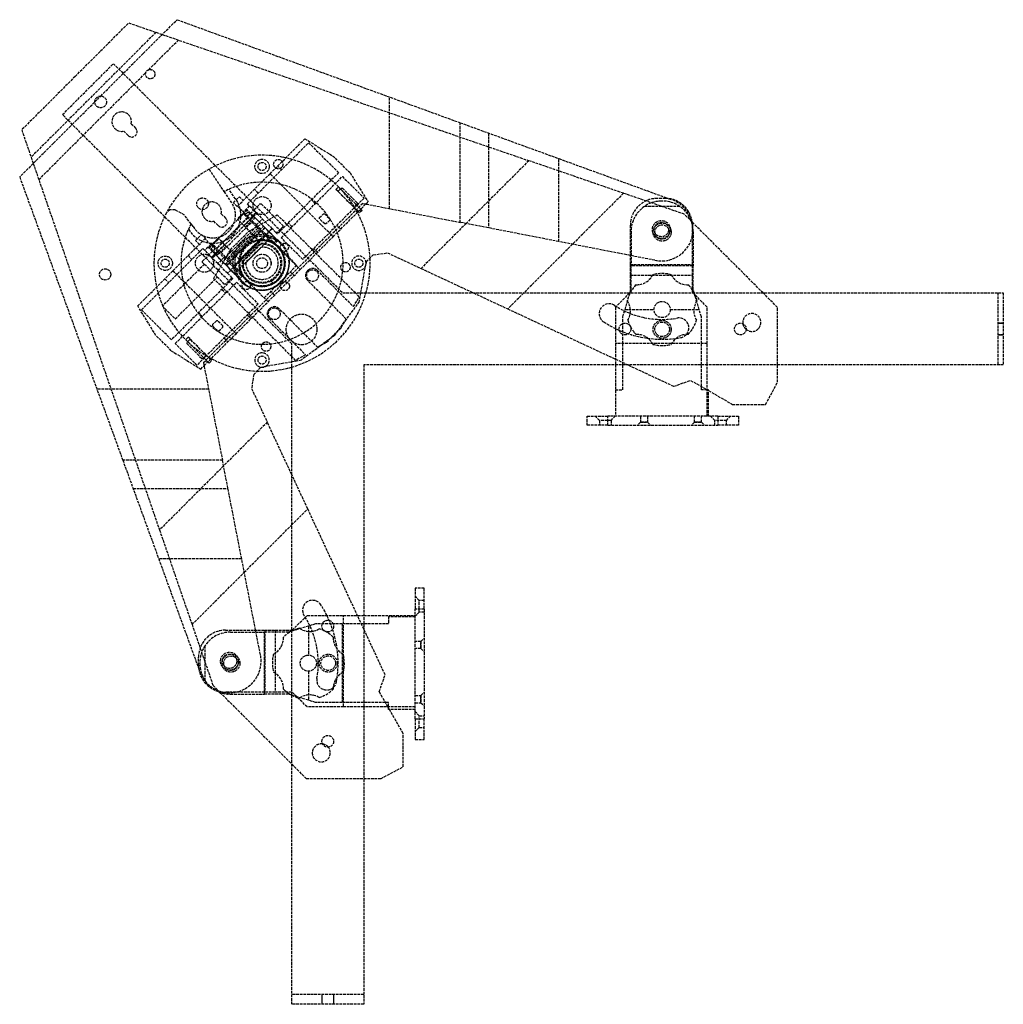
# Model space of a CAD drawing. Header units: millimetres. Extents: x -225 to 321, y -321 to 225.
import ezdxf

# ---------------------------------------------------------------- set-up
doc = ezdxf.new("R2010")
doc.units = ezdxf.units.MM
doc.header["$LTSCALE"] = 10
doc.linetypes.add('ALLCAD_Strich', pattern=[0.2, 0.15, -0.05])
doc.layers.add('BESCH_KONT_sich_schn_grun_2d', color=10, linetype='Continuous')

msp = doc.modelspace()

# ---------------------------------------------------------------- linework, layer by layer
at = {"layer": 'BESCH_KONT_sich_schn_grun_2d', "linetype": 'ALLCAD_Strich'}
for p, q in [((-155.98, 206.46), (-137.2, 225.23)), ((-137.2, 225.23), (19.99, 168.02)), ((-193.74, 193.74), (-164.04, 223.43)), ((-164.04, 223.43), (-145.41, 217.02)), ((-148.89, 218.22), (-218.22, 148.89)), ((-152.94, 197.44), (-136.45, 213.93)), ((-145.41, 217.02), (58.11, 146.94)), ((-155.98, 206.46), (-167.07, 195.36)), ((-200.8, 172.52), (-172.52, 200.8)), ((-172.52, 200.8), (-45.24, 73.52)), ((-193.74, 193.74), (-223.43, 164.04)), ((-213.93, 136.45), (-154.5, 195.87)), ((-179.59, 182.84), (-168.42, 194.01)), ((-167.07, 195.36), (-168.42, 194.01)), ((-182.84, 179.59), (-179.59, 182.84)), ((-19.33, 120.36), (-19.33, 182.33)), ((-195.36, 167.07), (-182.84, 179.59)), ((-73.52, 45.24), (-200.8, 172.52)), ((-223.43, 164.04), (-217.02, 145.41)), ((-205.76, 156.67), (-195.36, 167.07)), ((-162.67, 167.46), (-160.24, 165.03)), ((19.99, 168.02), (74.76, 148.09)), ((19.99, 112.69), (19.99, 168.02)), ((-164.34, 160.92), (-166.77, 163.36)), ((-85.58, 139.72), (-66.18, 159.12)), ((-66.18, 159.12), (-50.37, 149.32)), ((35.74, 162.29), (35.74, 109.62)), ((-205.76, 156.67), (-224.54, 137.89)), ((-98.16, 122.9), (-64.14, 156.92)), ((-64.14, 156.92), (-47.52, 140.3)), ((-41.12, 140.16), (-50.37, 149.32)), ((74.76, 102.02), (74.76, 148.09)), ((74.76, 148.09), (135.86, 125.85)), ((-217.02, 145.41), (-146.94, -58.11)), ((-119.43, 142.28), (-111.11, 129.74)), ((-79.19, 141.87), (-81.31, 143.99)), ((58.11, 146.94), (23.23, 112.06)), ((110.62, 128.86), (58.11, 146.94)), ((-224.54, 137.89), (-167.33, -19.3)), ((-103.6, 121.7), (-85.58, 139.72)), ((-51.61, 105.76), (-85.58, 139.72)), ((-47.52, 140.3), (-81.54, 106.29)), ((-79.42, 104.17), (-45.4, 138.18)), ((-45.4, 138.18), (-33.38, 126.16)), ((-41.12, 140.16), (-31.18, 124.12)), ((-48.99, 131.02), (-47.58, 132.43)), ((-47.58, 132.43), (-35.22, 120.08)), ((-47.49, 130.29), (-46.08, 131.71)), ((-46.08, 131.71), (-45.37, 131.71)), ((-45.37, 131.71), (-37.24, 123.58)), ((-110.78, 129.91), (-111.11, 129.74)), ((-111.11, 129.74), (-106.42, 122.68)), ((-104.81, 125.68), (-108.39, 131.07)), ((-105.93, 123.61), (-102.61, 126.94)), ((-102.61, 126.94), (-100.49, 124.81)), ((-92.09, 128.97), (-94.21, 131.09)), ((-33.38, 126.16), (-67.4, 92.15)), ((-36.64, 118.66), (-48.99, 131.02)), ((-47.49, 129.59), (-47.49, 130.29)), ((-39.36, 121.46), (-47.49, 129.59)), ((110.62, 128.86), (82.3, 100.55)), ((144.4, 117.23), (110.62, 128.86)), ((133.9, 125.98), (129.42, 125.98)), ((135.86, 125.85), (137.61, 125.22)), ((-106.42, 122.68), (-106.3, 122.68)), ((-103.81, 121.49), (-105.93, 123.61)), ((-104.65, 125.68), (-104.81, 125.68)), ((-103.6, 121.7), (-103.81, 121.49)), ((-103.6, 121.7), (-100.14, 118.24)), ((-97.1, 121.85), (-100.42, 118.52)), ((-94.34, 119.09), (-98.16, 122.9)), ((-94.34, 119.79), (-91.16, 122.98)), ((-91.16, 122.98), (-90.45, 122.98)), ((-90.45, 122.98), (-78.43, 110.95)), ((-60.45, 123.14), (-62.57, 125.26)), ((-34.13, 123.24), (-56.23, 101.14)), ((-50.58, 104.72), (-32.4, 122.9)), ((-38.65, 121.46), (-39.36, 121.46)), ((-37.24, 122.87), (-38.65, 121.46)), ((-37.24, 123.58), (-37.24, 122.87)), ((-34.13, 123.24), (19.99, 112.69)), ((-32.4, 122.9), (-31.18, 124.12)), ((141.92, 121.56), (122.2, 121.56)), ((132.3, 124.53), (131.82, 124.53)), ((137.61, 125.22), (137.61, 125.22)), ((-141.16, 119.67), (-143.09, 117.95)), ((-138.26, 119.69), (-141.16, 119.67)), ((-133.21, 116.8), (-138.26, 119.69)), ((-129.33, 111.86), (-133.21, 116.8)), ((-117.31, 100.59), (-100.29, 117.47)), ((-95, 115.71), (-115.59, 95.29)), ((-98.11, 115.27), (-115.13, 98.39)), ((-98, 115.17), (-115.03, 98.28)), ((-112.68, 117.47), (-110.24, 115.03)), ((-100.72, 117.41), (-103.65, 114.49)), ((-103.45, 114.29), (-98.13, 119.57)), ((-98.33, 119.77), (-100.72, 117.41)), ((-100.14, 118.24), (-100.35, 118.03)), ((-100.35, 118.03), (-98.23, 115.9)), ((-86.17, 103.24), (-100.29, 117.47)), ((-100.14, 118.24), (-98.01, 116.12)), ((-97.74, 118.47), (-99.52, 116.7)), ((-93.93, 115.34), (-99.25, 110.06)), ((-94.81, 116.22), (-98.33, 119.77)), ((-98.23, 115.9), (-98.01, 116.12)), ((-98.03, 116.13), (-94.71, 119.46)), ((-98.01, 116.12), (-96.25, 114.35)), ((-95, 115.71), (-97.74, 118.47)), ((-97.74, 118.47), (-97.02, 118.45)), ((-97.19, 113.86), (-94.81, 116.22)), ((-89.16, 110.53), (-97.02, 118.45)), ((-96.64, 114.74), (-93.32, 118.07)), ((-93.32, 118.06), (-96.64, 114.74)), ((-96.29, 114.39), (-92.96, 117.71)), ((-96.25, 114.35), (-92.92, 117.67)), ((-93.93, 115.34), (-96.07, 113.22)), ((-94.81, 116.22), (-88.47, 109.84)), ((-94.34, 119.09), (-94.34, 119.79)), ((-92.92, 117.67), (-94.34, 119.09)), ((-92.92, 117.67), (-89.81, 114.56)), ((-86.06, 114.34), (-81.61, 116.96)), ((-38.18, 73.52), (-81.61, 116.96)), ((-58.06, 115.34), (-55.94, 117.46)), ((-58.06, 114.63), (-58.06, 115.34)), ((-55.94, 117.46), (-55.23, 117.46)), ((-55.23, 117.46), (-52.41, 114.63)), ((-35.91, 117.94), (-36.64, 118.66)), ((-34.5, 119.35), (-35.91, 117.94)), ((-35.22, 120.08), (-34.5, 119.35)), ((148.79, 112.84), (144.4, 117.23)), ((-129.27, 111.79), (-130.52, 109.58)), ((-128.22, 110.45), (-129.27, 111.79)), ((-114.34, 110.93), (-116.78, 113.37)), ((-112.71, 95.95), (-95.69, 112.83)), ((-93.15, 110.28), (-110.17, 93.39)), ((-92.33, 109.45), (-109.35, 92.56)), ((-100.13, 110.94), (-103.65, 114.49)), ((-100.13, 110.94), (-97.19, 113.86)), ((-100.13, 110.94), (-93.79, 104.55)), ((-97.51, 107.6), (-86.06, 114.34)), ((-93.14, 111.24), (-96.25, 114.35)), ((-93.8, 104.55), (-88.47, 109.84)), ((-93.8, 104.56), (-88.47, 109.84)), ((-93.14, 111.24), (-89.81, 114.56)), ((-87.76, 105.87), (-93.14, 111.24)), ((-91.3, 108.41), (-89.16, 110.53)), ((-88.29, 109.66), (-90.43, 107.54)), ((-89.81, 114.56), (-84.44, 109.19)), ((-81.9, 103.22), (-89.16, 110.53)), ((-88.29, 109.66), (-88.47, 109.84)), ((-79.31, 100.6), (-88.47, 109.84)), ((-88.47, 109.84), (-88.47, 109.84)), ((-83.14, 104.46), (-88.29, 109.66)), ((-78.43, 110.25), (-81.61, 107.07)), ((-78.43, 110.95), (-78.43, 110.25)), ((-73.35, 110.23), (-75.47, 112.36)), ((-55.23, 111.8), (-58.06, 114.63)), ((-54.53, 111.8), (-55.23, 111.8)), ((-52.41, 113.92), (-54.53, 111.8)), ((-52.41, 114.63), (-52.41, 113.92)), ((-46.31, 108.99), (-48.43, 111.11)), ((23.23, 112.06), (-1.74, 87.1)), ((74.76, 102.02), (19.99, 112.69)), ((114.42, 110.98), (114.42, 89.22)), ((188.11, 73.52), (148.79, 112.84)), ((148.9, 89.22), (148.9, 110.98)), ((-130.83, 108.92), (-130.71, 108.76)), ((-126.94, 102.61), (-123.61, 105.93)), ((-123.61, 105.93), (-121.49, 103.81)), ((-117.24, 101.01), (-114.3, 103.93)), ((-110.78, 100.38), (-114.3, 103.93)), ((-108.68, 91.89), (-91.66, 108.77)), ((-108.01, 91.21), (-90.98, 108.09)), ((-107.6, 97.51), (-97.51, 107.6)), ((-88.5, 105.58), (-105.52, 88.7)), ((-88.39, 105.48), (-105.41, 88.59)), ((-105.12, 88.3), (-88.1, 105.18)), ((-105.06, 88.23), (-88.04, 105.12)), ((-99.56, 99.72), (-95.02, 104.22)), ((-93.79, 104.55), (-99.12, 99.27)), ((-93.79, 104.55), (-99.12, 99.27)), ((-93.8, 104.55), (-93.62, 104.38)), ((-93.79, 104.55), (-91.87, 102.61)), ((-93.62, 104.38), (-93.62, 104.38)), ((-84.44, 109.19), (-87.76, 105.86)), ((-87.76, 105.87), (-84.44, 109.19)), ((-87.76, 105.86), (-87.76, 105.87)), ((-87.76, 105.86), (-80.97, 99.08)), ((-84.44, 109.19), (-84.44, 109.19)), ((-82.32, 107.07), (-84.44, 109.19)), ((-83.14, 104.46), (-83.14, 104.46)), ((-81.61, 107.07), (-82.32, 107.07)), ((-81.54, 106.29), (-82.32, 107.07)), ((-67.4, 92.15), (-79.42, 104.17)), ((-59.97, 95.33), (-50.58, 104.72)), ((-50.58, 104.72), (-51.61, 105.76)), ((114.82, 107.53), (114.82, 88.59)), ((149.3, 107.53), (149.3, 88.59)), ((-139.46, 85.84), (-121.7, 103.6)), ((-124.81, 100.49), (-126.94, 102.61)), ((-118.52, 100.42), (-121.85, 97.1)), ((-121.49, 103.81), (-121.7, 103.6)), ((-118.24, 100.14), (-121.7, 103.6)), ((-119.63, 98.65), (-117.24, 101.01)), ((-116.11, 95.1), (-119.63, 98.65)), ((-114.1, 103.73), (-119.43, 98.44)), ((-116.54, 99.82), (-118.33, 98.05)), ((-118.03, 100.35), (-118.24, 100.14)), ((-118.24, 100.14), (-116.12, 98.01)), ((-115.9, 98.23), (-118.03, 100.35)), ((-103.19, 86.36), (-117.31, 100.59)), ((-109.9, 99.49), (-115.23, 94.21)), ((-110.78, 100.38), (-113.72, 97.46)), ((-110.78, 100.38), (-104.44, 93.99)), ((-104.44, 93.99), (-99.12, 99.27)), ((-104.44, 93.99), (-99.12, 99.27)), ((-104.1, 95.21), (-99.56, 99.72)), ((-86.17, 103.24), (-103.19, 86.36)), ((-91.79, 102.4), (-102.4, 91.79)), ((-100.97, 91.1), (-91.1, 100.97)), ((-90.87, 100.49), (-100.49, 90.87)), ((-99.02, 90.22), (-90.22, 99.02)), ((-97.2, 97.33), (-91.87, 102.61)), ((-91.75, 102.49), (-92.74, 102.36)), ((-91.87, 102.61), (-91.75, 102.49)), ((-91.69, 102.44), (-91.75, 102.49)), ((-89.52, 102.55), (-89.46, 102.6)), ((-86.17, 103.24), (-84.04, 101.09)), ((-81.9, 103.22), (-84.04, 101.09)), ((-83.15, 100.58), (-82.81, 100.91)), ((-81.2, 102.5), (-82.81, 100.91)), ((-81.53, 102.47), (-81.35, 102.65)), ((-80.97, 99.08), (-70.72, 88.82)), ((-56.23, 101.14), (-61.01, 96.36)), ((-56.23, 101.14), (-56.23, 101.14)), ((82.3, 100.55), (55.28, 73.52)), ((114.42, 94.29), (74.76, 102.02)), ((-156.92, 64.14), (-122.9, 98.16)), ((-131.09, 94.21), (-128.97, 92.09)), ((-122.98, 91.16), (-119.79, 94.34)), ((-122.9, 98.16), (-119.09, 94.34)), ((-119.79, 94.34), (-119.09, 94.34)), ((-116.13, 98.03), (-119.46, 94.71)), ((-119.09, 94.34), (-117.67, 92.92)), ((-118.32, 97.32), (-118.33, 98.05)), ((-118.33, 98.05), (-115.59, 95.29)), ((-118.32, 97.32), (-110.46, 89.4)), ((-114.74, 96.64), (-118.07, 93.32)), ((-118.06, 93.32), (-114.74, 96.64)), ((-114.39, 96.29), (-117.71, 92.96)), ((-117.67, 92.92), (-114.35, 96.25)), ((-116.12, 98.01), (-115.9, 98.23)), ((-114.35, 96.25), (-116.12, 98.01)), ((-113.72, 97.46), (-116.11, 95.1)), ((-116.11, 95.1), (-109.77, 88.71)), ((-113.09, 96.33), (-115.23, 94.21)), ((-111.24, 93.14), (-114.56, 89.81)), ((-114.35, 96.25), (-111.24, 93.14)), ((-107.6, 97.51), (-114.34, 86.06)), ((-111.24, 93.14), (-105.87, 87.76)), ((-109.77, 88.71), (-104.45, 93.99)), ((-104.45, 93.99), (-109.77, 88.71)), ((-104.48, 94.03), (-104.45, 93.99)), ((-104.27, 93.81), (-104.45, 93.99)), ((-104.45, 93.99), (-104.45, 93.99)), ((-102.52, 92.05), (-104.44, 93.99)), ((-104.27, 93.81), (-104.27, 93.81)), ((-97.2, 97.33), (-102.52, 92.05)), ((-61.01, 96.36), (-96.37, 61)), ((-79.24, 96.92), (-68.81, 86.49)), ((-68.81, 86.49), (-59.97, 95.33)), ((-59.21, 96.09), (-61.33, 98.21)), ((-32.11, 90.94), (-28.24, 94.65)), ((-28.24, 94.65), (-20.36, 95.78)), ((-20.36, 95.78), (-1.74, 87.1)), ((128.09, 91.62), (114.42, 94.29)), ((-122.04, 89.51), (-145.32, 66.22)), ((-122.98, 90.45), (-122.98, 91.16)), ((-110.95, 78.43), (-122.98, 90.45)), ((-114.56, 89.81), (-117.67, 92.92)), ((-109.19, 84.44), (-114.56, 89.81)), ((-110.46, 89.4), (-108.32, 91.53)), ((-110.46, 89.4), (-103.2, 82.09)), ((-109.59, 88.53), (-109.77, 88.71)), ((-109.77, 88.71), (-109.77, 88.71)), ((-100.61, 79.48), (-109.77, 88.71)), ((-107.45, 90.65), (-109.59, 88.53)), ((-109.59, 88.53), (-104.44, 83.33)), ((-105.86, 87.76), (-109.19, 84.44)), ((-105.87, 87.76), (-109.19, 84.44)), ((-105.87, 87.76), (-105.86, 87.76)), ((-99.08, 80.97), (-105.86, 87.76)), ((-102.53, 89.63), (-102.47, 89.69)), ((-102.52, 92.05), (-102.4, 91.93)), ((-102.4, 91.93), (-102.26, 92.92)), ((-102.34, 91.87), (-102.4, 91.93)), ((-70.72, 88.82), (-88.82, 70.72)), ((-32.11, 90.94), (-33, 87.21)), ((114.42, 89.22), (114.42, 83.42)), ((114.42, 89.22), (148.9, 89.22)), ((148.9, 88.59), (114.82, 88.59)), ((114.82, 75.32), (114.82, 88.59)), ((128.09, 91.62), (128.09, 91.62)), ((148.9, 83.42), (148.9, 89.22)), ((149.3, 88.59), (148.9, 88.59)), ((149.3, 75.32), (149.3, 88.59)), ((-159.04, 66.26), (-139.46, 85.84)), ((-139.46, 85.84), (-105.5, 51.87)), ((-138.15, 59.05), (-114.86, 82.34)), ((-114.34, 86.06), (-116.97, 81.61)), ((-109.19, 84.44), (-109.19, 84.44)), ((-109.19, 84.44), (-107.07, 82.32)), ((-107.07, 82.32), (-107.07, 81.61)), ((-107.07, 82.32), (-106.29, 81.54)), ((-104.44, 83.33), (-104.44, 83.33)), ((-101.06, 84.21), (-103.2, 82.09)), ((-103.19, 86.36), (-101.06, 84.21)), ((-100.89, 82.97), (-102.5, 81.38)), ((-100.89, 82.98), (-100.55, 83.31)), ((-86.7, 68.6), (-68.81, 86.49)), ((-80.18, 85.13), (-79.06, 84.01)), ((-74.39, 85.15), (-72.27, 83.03)), ((-64.86, 85.64), (-64.44, 86.07)), ((-59.41, 86.07), (-39.24, 65.89)), ((-33, 87.21), (-35.37, 73.52)), ((-1.74, 87.1), (27.36, 73.52)), ((114.42, 83.42), (114.42, 74)), ((114.42, 83.42), (148.9, 83.42)), ((148.9, 74), (148.9, 83.42)), ((-143.99, 81.31), (-141.87, 79.19)), ((-106.29, 81.54), (-140.3, 47.52)), ((-138.18, 45.4), (-104.17, 79.42)), ((-73.52, 38.16), (-116.97, 81.61)), ((-110.25, 78.43), (-110.95, 78.43)), ((-107.07, 81.61), (-110.25, 78.43)), ((-104.17, 79.42), (-92.15, 67.4)), ((-102.65, 81.53), (-102.46, 81.71)), ((-99.08, 80.97), (-86.7, 68.6)), ((-85.13, 80.18), (-84.01, 79.06)), ((-43.28, 59.04), (-64.86, 80.62)), ((-112.36, 75.47), (-110.23, 73.35)), ((-83.03, 72.27), (-85.15, 74.39)), ((-45.24, 73.52), (321.48, 73.52)), ((-39.24, 65.89), (-36.02, 71.36)), ((-36.02, 71.36), (-38.18, 73.52)), ((-35.37, 73.52), (-36.29, 68.19)), ((27.36, 73.52), (46.4, 64.65)), ((55.28, 73.52), (46.4, 64.65)), ((113.95, 73.52), (106.26, 65.61)), ((111.48, 64.29), (114.82, 75.32)), ((114.42, 74), (113.95, 73.52)), ((149.37, 73.52), (148.9, 74)), ((149.85, 73.52), (149.3, 75.32)), ((157.06, 65.61), (149.37, 73.52)), ((152.64, 64.29), (149.85, 73.52)), ((196.14, 65.49), (188.11, 73.52)), ((318.48, 73.52), (318.48, 33.52)), ((321.48, 73.52), (321.48, 33.52)), ((-148.89, 49.9), (-159.04, 66.26)), ((-145.32, 66.22), (-138.15, 59.05)), ((-92.15, 67.4), (-126.16, 33.38)), ((-95.33, 59.97), (-86.7, 68.6)), ((-49.84, 49.84), (-36.29, 68.19)), ((106.26, 65.61), (106.26, 45.5)), ((157.06, 45.5), (157.06, 65.61)), ((-140.3, 47.52), (-156.92, 64.14)), ((-125.26, 62.57), (-123.14, 60.45)), ((-96.37, 61), (-100.45, 56.92)), ((-98.21, 61.33), (-96.09, 59.21)), ((-85.65, 64.86), (-86.08, 64.43)), ((-59.05, 43.27), (-80.63, 64.85)), ((46.4, 64.65), (138.56, 21.67)), ((110.27, 60.29), (111.48, 64.29)), ((110.27, 45.5), (110.27, 60.29)), ((111.48, 64.29), (127.56, 64.29)), ((136.56, 64.29), (152.64, 64.29)), ((153.85, 60.29), (152.64, 64.29)), ((153.85, 45.5), (153.85, 60.29)), ((196.14, 33.52), (196.14, 65.49)), ((-122.55, 34.82), (-100.45, 56.92)), ((-115.34, 58.06), (-117.46, 55.94)), ((-117.46, 55.94), (-117.46, 55.23)), ((-117.46, 55.23), (-114.63, 52.41)), ((-114.63, 58.06), (-115.34, 58.06)), ((-111.8, 55.23), (-114.63, 58.06)), ((-111.8, 54.53), (-111.8, 55.23)), ((-104.46, 50.84), (-95.33, 59.97)), ((-100.45, 56.92), (-100.45, 56.92)), ((-86.08, 59.41), (-65.91, 39.23)), ((-46.1, 54.25), (-43.28, 59.04)), ((318.48, 56.77), (318.98, 56.77)), ((321.48, 56.77), (318.48, 56.77)), ((318.98, 56.77), (319.6, 56.77)), ((319.6, 56.77), (320.23, 56.77)), ((320.23, 56.77), (320.85, 56.77)), ((320.85, 56.77), (321.48, 56.77)), ((-140.4, 41.41), (-148.89, 49.9)), ((-122.21, 33.09), (-104.46, 50.84)), ((-114.63, 52.41), (-113.92, 52.41)), ((-113.92, 52.41), (-111.8, 54.53)), ((-105.5, 51.87), (-104.46, 50.84)), ((-49.84, 49.84), (-68.19, 36.29)), ((-54.27, 46.09), (-46.1, 54.25)), ((318.48, 50.27), (318.98, 50.27)), ((321.48, 50.27), (318.48, 50.27)), ((318.98, 50.27), (319.6, 50.27)), ((319.6, 50.27), (320.23, 50.27)), ((320.23, 50.27), (320.85, 50.27)), ((320.85, 50.27), (321.48, 50.27)), ((-126.16, 33.38), (-138.18, 45.4)), ((-131.02, 48.99), (-132.43, 47.58)), ((-132.43, 47.58), (-120.08, 35.22)), ((-130.29, 47.49), (-131.71, 46.08)), ((-131.71, 46.08), (-131.71, 45.37)), ((-131.71, 45.37), (-123.58, 37.24)), ((-118.66, 36.64), (-131.02, 48.99)), ((-129.59, 47.49), (-130.29, 47.49)), ((-121.46, 39.36), (-129.59, 47.49)), ((-111.11, 48.43), (-108.99, 46.31)), ((-73.52, -321.48), (-73.52, 45.24)), ((-54.27, 46.09), (-59.05, 43.27)), ((157.06, 45.5), (106.26, 45.5)), ((106.26, 45.5), (106.26, 33.52)), ((110.27, 19.73), (110.27, 45.5)), ((153.85, 19.73), (153.85, 45.5)), ((157.06, 33.52), (157.06, 45.5)), ((-140.4, 41.41), (-124.04, 31.26)), ((-122.87, 37.24), (-121.46, 38.65)), ((-121.46, 38.65), (-121.46, 39.36)), ((-65.91, 39.23), (-71.38, 36.01)), ((-124.04, 31.26), (-122.21, 33.09)), ((-123.58, 37.24), (-122.87, 37.24)), ((-122.55, 34.82), (-112, -19.3)), ((-120.08, 35.22), (-119.35, 34.5)), ((-119.35, 34.5), (-117.94, 35.91)), ((-117.94, 35.91), (-118.66, 36.64)), ((-90.94, 32.11), (-87.21, 33)), ((-87.21, 33), (-73.52, 35.37)), ((-71.38, 36.01), (-73.52, 38.16)), ((-73.52, 35.37), (-68.19, 36.29)), ((-33.52, 33.52), (-33.52, -321.48)), ((321.48, 33.52), (-33.52, 33.52)), ((106.26, 33.52), (106.26, 5)), ((157.06, 5), (157.06, 33.52)), ((196.14, 23.96), (196.14, 33.52)), ((-94.65, 28.24), (-95.78, 20.36)), ((-90.94, 32.11), (-94.65, 28.24)), ((138.56, 21.67), (147.91, 24.98)), ((147.91, 24.98), (157.86, 19.26)), ((189.55, 11.63), (196.14, 23.96)), ((-119.66, 20.02), (-181.64, 20.02)), ((-95.78, 20.36), (-87.1, 1.74)), ((106.26, 19.73), (110.27, 19.73)), ((157.06, 19.73), (153.85, 19.73)), ((157.86, 19.73), (157.06, 19.73)), ((157.86, 5), (157.86, 19.73)), ((157.86, 19.26), (171.14, 11.63)), ((171.14, 11.63), (189.55, 11.63)), ((-87.1, 1.74), (-111.37, -22.53)), ((-73.52, -27.36), (-87.1, 1.74)), ((90.5, 5), (102, 5)), ((90.5, 0), (90.5, 5)), ((102, 0), (90.5, 0)), ((97.25, 2.75), (95, 5)), ((103.75, 2.75), (97.25, 2.75)), ((97.25, 2.75), (97.25, 0)), ((102, 0), (102, 5)), ((163, 5), (102, 5)), ((102, 0), (163, 0)), ((103.75, 2.75), (106, 5)), ((103.75, 2.75), (103.75, 0)), ((120, 1.81), (118.35, 0)), ((120, 5), (120, 1.81)), ((124, 5), (124, 1.81)), ((124, 1.81), (125.65, 0)), ((150, 1.81), (148.35, 0)), ((150, 1.81), (150, 5)), ((154, 1.81), (154, 5)), ((154, 1.81), (155.65, 0)), ((161.25, 2.75), (159, 5)), ((167.75, 2.75), (161.25, 2.75)), ((161.25, 0), (161.25, 2.75)), ((163, 5), (174.5, 5)), ((163, 5), (163, 0)), ((174.5, 0), (163, 0)), ((167.75, 2.75), (170, 5)), ((167.75, 0), (167.75, 2.75)), ((174.5, 5), (174.5, 0)), ((-112, -19.3), (-167.33, -19.3)), ((-167.33, -19.3), (-147.39, -74.07)), ((-101.32, -74.07), (-112, -19.3)), ((-111.37, -22.53), (-146.94, -58.11)), ((-64.65, -46.4), (-73.52, -27.36)), ((-161.59, -35.05), (-108.92, -35.05)), ((-73.52, -55.28), (-64.65, -46.4)), ((-21.67, -138.56), (-64.65, -46.4)), ((-146.94, -58.11), (-128.86, -110.62)), ((-99.85, -81.6), (-73.52, -55.28)), ((-101.32, -74.07), (-147.39, -74.07)), ((-147.39, -74.07), (-125.16, -135.15)), ((-93.59, -113.73), (-101.32, -74.07)), ((-128.86, -110.62), (-99.85, -81.6)), ((0, -90.5), (-5, -90.5)), ((-5, -90.5), (-5, -102)), ((0, -102), (0, -90.5)), ((-2.75, -97.25), (-5, -95)), ((-2.75, -103.75), (-2.75, -97.25)), ((0, -97.25), (-2.75, -97.25)), ((0, -102), (-5, -102)), ((-5, -163), (-5, -102)), ((-2.75, -103.75), (-5, -106)), ((0, -103.75), (-2.75, -103.75)), ((0, -102), (0, -163)), ((-73.3, -113.73), (-64.92, -105.57)), ((-64.92, -105.57), (-44.8, -105.57)), ((-44.8, -105.57), (-33.52, -105.57)), ((-44.8, -156.37), (-44.8, -105.57)), ((-33.52, -105.57), (-5, -105.57)), ((-5, -106.26), (-19.73, -106.26)), ((-19.73, -106.26), (-19.73, -110.27)), ((-128.86, -110.62), (-117.23, -144.4)), ((-110.29, -113.73), (-88.52, -113.73)), ((-90.92, -127.4), (-93.59, -113.73)), ((-88.52, -113.73), (-82.72, -113.73)), ((-88.52, -113.73), (-88.52, -148.21)), ((-82.72, -113.73), (-73.52, -113.73)), ((-82.72, -113.73), (-82.72, -148.21)), ((-64.29, -111.48), (-75.32, -114.82)), ((-73.52, -113.73), (-73.3, -113.73)), ((-60.29, -110.27), (-64.29, -111.48)), ((-64.29, -111.48), (-64.29, -127.56)), ((-45.5, -110.27), (-60.29, -110.27)), ((-19.73, -110.27), (-45.5, -110.27)), ((-45.5, -110.27), (-45.5, -153.85)), ((-107.53, -114.82), (-88.59, -114.82)), ((-75.32, -114.82), (-88.59, -114.82)), ((-88.59, -148.21), (-88.59, -114.82)), ((-1.81, -120), (-5, -120)), ((-1.81, -120), (0, -118.35)), ((-121.56, -141.92), (-121.56, -122.2)), ((-1.81, -124), (-5, -124)), ((-1.81, -124), (0, -125.65)), ((-125.29, -133.21), (-125.29, -128.73)), ((-90.92, -127.4), (-90.92, -127.4)), ((-125.16, -135.15), (-124.52, -136.91)), ((-124.53, -132.3), (-124.53, -131.82)), ((-64.29, -136.56), (-64.29, -152.64)), ((-124.52, -136.91), (-124.52, -136.91)), ((-24.98, -147.91), (-21.67, -138.56)), ((-117.23, -144.4), (-113.35, -148.28)), ((-113.35, -148.28), (-73.52, -188.11)), ((-88.52, -148.21), (-110.29, -148.21)), ((-107.53, -149.3), (-88.59, -149.3)), ((-88.59, -149.3), (-88.59, -148.21)), ((-75.32, -149.3), (-88.59, -149.3)), ((-82.72, -148.21), (-88.52, -148.21)), ((-73.52, -148.21), (-82.72, -148.21)), ((-73.52, -149.85), (-75.32, -149.3)), ((-73.3, -148.21), (-73.52, -148.21)), ((-64.29, -152.64), (-73.52, -149.85)), ((-64.92, -156.37), (-73.3, -148.21)), ((-60.29, -153.85), (-64.29, -152.64)), ((-20.12, -156.37), (-24.98, -147.91)), ((-5, -150), (-1.81, -150)), ((-1.81, -150), (0, -148.35)), ((-44.8, -156.37), (-64.92, -156.37)), ((-45.5, -153.85), (-60.29, -153.85)), ((-19.73, -153.85), (-45.5, -153.85)), ((-33.52, -156.37), (-44.8, -156.37)), ((-5, -156.37), (-33.52, -156.37)), ((-19.73, -157.04), (-20.12, -156.37)), ((-19.73, -156.37), (-19.73, -153.85)), ((-19.73, -157.86), (-19.73, -156.37)), ((-19.26, -157.86), (-19.73, -157.04)), ((-5, -157.86), (-19.73, -157.86)), ((-11.63, -171.14), (-19.26, -157.86)), ((-12.38, -157.86), (-12.38, -157.87)), ((-12.38, -157.86), (-12.38, -157.87)), ((-12.37, -157.87), (-12.38, -157.87)), ((-12.37, -157.86), (-12.37, -157.87)), ((-12.37, -157.86), (-12.37, -157.87)), ((-12.37, -157.86), (-12.37, -157.87)), ((-12.37, -157.86), (-12.37, -157.87)), ((-12.37, -157.86), (-12.37, -157.87)), ((-12.37, -157.87), (-12.37, -157.86)), ((-12.37, -157.86), (-12.37, -157.87)), ((-12.37, -157.86), (-12.37, -157.87)), ((-12.37, -157.86), (-12.37, -157.87)), ((-12.37, -157.86), (-12.37, -157.87)), ((-12.37, -157.86), (-12.37, -157.87)), ((-12.37, -157.86), (-12.37, -157.87)), ((-12.37, -157.87), (-12.36, -157.87)), ((-12.37, -157.87), (-12.37, -157.87)), ((-12.37, -157.87), (-12.37, -157.87)), ((-12.37, -157.87), (-12.37, -157.87)), ((-12.36, -157.86), (-12.36, -157.87)), ((-12.36, -157.86), (-12.36, -157.87)), ((-12.36, -157.86), (-12.36, -157.87)), ((-12.36, -157.86), (-12.36, -157.87)), ((-12.36, -157.86), (-12.36, -157.87)), ((-12.36, -157.86), (-12.36, -157.87)), ((-12.36, -157.86), (-12.36, -157.87)), ((-12.36, -157.86), (-12.36, -157.87)), ((-12.36, -157.86), (-12.36, -157.87)), ((-12.36, -157.87), (-12.36, -157.87)), ((-12.36, -157.87), (-12.36, -157.87)), ((-12.36, -157.87), (-12.36, -157.87)), ((-5, -154), (-1.81, -154)), ((-1.81, -154), (0, -155.65)), ((-2.75, -161.25), (-5, -159)), ((-5, -163), (-5, -174.5)), ((-5, -163), (0, -163)), ((-2.75, -167.75), (-2.75, -161.25)), ((-2.75, -161.25), (0, -161.25)), ((0, -174.5), (0, -163)), ((-2.75, -167.75), (-5, -170)), ((-2.75, -167.75), (0, -167.75)), ((-11.63, -189.55), (-11.63, -171.14)), ((-5, -174.5), (0, -174.5)), ((-73.52, -188.11), (-65.49, -196.14)), ((-23.96, -196.14), (-11.63, -189.55)), ((-65.49, -196.14), (-33.52, -196.14)), ((-33.52, -196.14), (-23.96, -196.14)), ((-33.52, -315.98), (-73.52, -315.98)), ((-56.77, -315.98), (-56.77, -316.48)), ((-56.77, -315.98), (-56.77, -321.48)), ((-56.77, -316.48), (-56.77, -317.73)), ((-50.27, -315.98), (-50.27, -316.48)), ((-50.27, -315.98), (-50.27, -321.48)), ((-50.27, -316.48), (-50.27, -317.73)), ((-33.52, -321.48), (-73.52, -321.48)), ((-56.77, -317.73), (-56.77, -318.98)), ((-56.77, -318.98), (-56.77, -320.23)), ((-56.77, -320.23), (-56.77, -321.48)), ((-50.27, -317.73), (-50.27, -318.98)), ((-50.27, -318.98), (-50.27, -320.23)), ((-50.27, -320.23), (-50.27, -321.48))]:
    msp.add_line(p, q, dxfattribs=at)
for centre, radius in [((-152.06, 194.99), 2.6), ((-179.59, 179.59), 3.25), ((-90, 143.75), 4), ((-80.97, 145.03), 2.6), ((-90, 143.75), 2.25), ((-123.02, 123.02), 3.25), ((-90, 122), 5), ((131.66, 108.74), 5), ((132.06, 107.29), 5), ((131.66, 108.75), 4), ((132.06, 107.29), 4), ((-90.5, 90.5), 15.5), ((-77.63, 98.84), 2.25), ((-143.75, 90), 4), ((-122, 90), 5), ((-90.03, 90.02), 5), ((-90, 90), 5), ((-90, 90), 3), ((-143.75, 90), 2.25), ((-43.73, 87.78), 2.6), ((-36.25, 90), 2.25), ((-177.12, 83.78), 3.1), ((-61.95, 83.16), 3.25), ((-98.84, 77.63), 2.25), ((-77.27, 77.27), 2.5), ((132.06, 64.29), 4.5), ((-83.16, 61.95), 3.25), ((-68.08, 53.24), 8.5), ((111.48, 53.52), 3.25), ((132.06, 53.29), 5), ((132.06, 53.29), 4.05), ((175.48, 53.52), 3.25), ((-87.78, 43.73), 2.6), ((-90, 36.25), 2.25), ((-53.52, -111.48), 3.25), ((-108.05, -130.97), 5), ((-107.29, -132.06), 5), ((-108.05, -130.97), 4), ((-107.29, -132.06), 4), ((-64.29, -132.06), 4.5), ((-53.29, -132.06), 5), ((-53.29, -132.06), 4.05), ((-53.52, -175.48), 3.25)]:
    msp.add_circle(centre, radius, dxfattribs=at)
for centre, radius, start, end in [((-167.94, 168.63), 5.4, 347.4805, 282.5162), ((-162.29, 162.98), 2.9, 225.0021, 45.0021), ((-90, 90), 60, 2.7634, 119.3788), ((-90, 90), 60, 119.3788, 152.2397), ((-90, 90), 45, 0.0554, 117.9785), ((129.42, 110.98), 15, 90, 180), ((133.9, 110.98), 15, 0, 90), ((-117.31, 116.65), 15.55, 210.4878, 35.5009), ((-117.31, 116.65), 12.55, 209.618, 28.7161), ((-117.95, 118.64), 5.4, 110.5187, 167.8295), ((-117.95, 118.64), 5.4, 347.4805, 110.5187), ((131.82, 107.53), 17, 124.429, 180), ((131.82, 107.53), 17, 90, 124.429), ((132.3, 107.53), 17, 55.571, 90), ((131.69, 108.75), 17.5, 11.064, 70.2299), ((132.3, 107.53), 17, 7.5591, 55.571), ((-90, 90), 60, 152.2397, 267.2366), ((-117.95, 118.64), 5.4, 167.8295, 282.5162), ((-112.29, 112.98), 2.9, 225.0021, 45.0021), ((-90, 90), 45, 150.9303, 269.9438), ((131.69, 108.75), 17.5, 349.6841, 11.064), ((132.3, 107.53), 17, 0, 7.5591), ((131.69, 108.75), 17.5, 258.1397, 349.6841), ((-90.02, 90.02), 12.5, 171.8699, 98.1301), ((-89.98, 90.05), 12.5, 134.7669, 171.6369), ((-90.02, 90.02), 11, 174.4006, 95.5994), ((-90.02, 90.02), 10.5, 175.3677, 94.6323), ((-90.02, 90.02), 9, 178.7618, 91.2382), ((-89.98, 90.05), 12.5, 97.8972, 134.7673), ((-89.98, 90.05), 12.5, 314.7669, 97.8972), ((-90.01, 90.08), 12.54, 56.8428, 87.4739), ((-90, 90.08), 13, 314.7669, 56.4089), ((-90, 90.09), 15, 46.3295, 55.6414), ((-90.02, 90.02), 12.8, 32.5707, 45), ((-90, 90.09), 15, 39.105, 46.3295), ((-90, 90.09), 15, 314.7456, 39.105), ((-89.96, 90.04), 15, 314.7669, 44.7672), ((-90.02, 90.02), 12.8, 225, 32.5707), ((-36.25, 90), 4, 4.2699, 328.6734), ((-90, 90.09), 12.54, 182.0607, 212.6917), ((-89.98, 90.05), 12.5, 171.6369, 314.7673), ((-90, 90), 45, 354.4454, 0.0554), ((-36.25, 90), 4, 328.6734, 0), ((-90, 90), 60, 344.0622, 2.7634), ((-36.25, 90), 4, 360, 4.2699), ((-90, 90.08), 13, 213.1256, 314.7673), ((-90, 90), 45, 275.5542, 354.4454), ((-62.35, 83.13), 3.55, 134.994, 224.994), ((-61.93, 83.56), 3.55, 44.994, 134.994), ((118.03, 88.09), 10, 267.4632, 333.5616), ((132.06, 64.29), 20, 75.3114, 104.6886), ((146.09, 88.09), 10, 206.4384, 272.5368), ((-90.01, 90.08), 15, 213.8932, 223.2047), ((-90.01, 90.08), 15, 223.2047, 230.4292), ((-89.96, 90.04), 15, 224.767, 314.7673), ((-90.01, 90.08), 15, 230.4292, 314.7886), ((132.06, 64.29), 20, 136.3362, 165.7135), ((132.06, 64.29), 20, 32.6329, 43.6638), ((-90, 90), 60, 285.9378, 344.0622), ((132.06, 64.29), 20, 27.4983, 32.6329), ((132.06, 64.29), 20, 14.2865, 27.4983), ((-83.14, 62.34), 3.55, 44.994, 134.994), ((102.65, 62.01), 5.5, 57, 237), ((132.06, 107.29), 48.5, 237, 280), ((104.45, 63.55), 10, 328.4881, 34.5865), ((159.67, 63.55), 10, 145.4135, 211.5119), ((-83.57, 61.92), 3.55, 134.994, 224.994), ((181.88, 57.12), 5, 230.7525, 180), ((132.06, 107.29), 59.5, 237, 280), ((132.06, 64.29), 20, 197.361, 223.6638), ((141.44, 54.11), 5.5, 280, 100), ((132.06, 64.29), 20, 316.3362, 342.639), ((181.88, 57.12), 5, 180, 187.9495), ((181.88, 57.12), 5, 187.9495, 230.7525), ((118.03, 40.49), 10, 26.4384, 92.5368), ((146.09, 40.49), 10, 87.4632, 153.5616), ((-90, 90), 45, 269.9438, 275.5542), ((132.06, 64.29), 20, 255.3114, 284.6886), ((-90, 36.25), 4, 0, 265.738), ((-90, 36.25), 4, 265.738, 301.3187), ((-90, 36.25), 4, 301.3187, 0), ((-90, 90), 60, 267.2366, 285.9378), ((-62.01, -102.65), 5.5, 33, 213), ((-107.29, -132.06), 59.5, 350, 33), ((-107.29, -132.06), 48.5, 350, 33), ((-110.29, -128.73), 15, 90, 180), ((-64.29, -132.06), 20, 104.2865, 133.6638), ((-63.55, -104.45), 10, 235.4135, 301.5119), ((-64.29, -132.06), 20, 46.3362, 72.639), ((-107.53, -131.82), 17, 90, 145.571), ((-88.09, -118.03), 10, 296.4384, 2.5368), ((-40.49, -118.03), 10, 177.4632, 243.5616), ((-107.53, -131.82), 17, 145.571, 180), ((-108.05, -130.99), 17.5, 280.2926, 11.8624), ((-64.29, -132.06), 20, 165.3114, 194.6886), ((-64.29, -132.06), 20, 345.3114, 14.6886), ((-110.29, -133.21), 15, 180, 270), ((-107.53, -132.3), 17, 180, 214.429), ((-108.05, -130.99), 17.5, 199.7722, 258.9817), ((-107.53, -132.3), 17, 214.429, 240.9851), ((-88.09, -146.09), 10, 357.4632, 63.5616), ((-54.11, -141.44), 5.5, 170, 350), ((-40.49, -146.09), 10, 116.4384, 182.5368), ((-107.53, -132.3), 17, 240.9851, 270), ((-64.29, -132.06), 20, 226.3362, 233.8619), ((-64.29, -132.06), 20, 287.361, 313.6638), ((-108.05, -130.99), 17.5, 258.9817, 280.2926), ((-64.29, -132.06), 20, 233.8619, 242.5017), ((-64.29, -132.06), 20, 242.5017, 255.7135), ((-63.55, -159.67), 10, 58.4881, 124.5865), ((-57.12, -181.88), 5, 82.05, 180), ((-57.12, -181.88), 5, 180, 39.248), ((-57.12, -181.88), 5, 39.248, 82.05)]:
    msp.add_arc(centre, radius, start, end, dxfattribs=at)
at = {"layer": 'BESCH_KONT_sich_schn_grun_2d', "linetype": 'ALLCAD_Strich', "extrusion": (0, 0, -1)}
for centre, major_axis, start_param, end_param in [((-89.38, 116.92), (21.16, -0.09), 1.804558, 1.839602), ((-116.84, 89.67), (-0.09, -21.16), 4.443583, 4.478627)]:
    msp.add_ellipse(centre, major_axis=major_axis, ratio=0.060326, start_param=start_param, end_param=end_param, dxfattribs=at)
at = {"layer": 'BESCH_KONT_sich_schn_grun_2d', "linetype": 'ALLCAD_Strich'}
for points in [[(-95.02, 104.22), (-94.59, 104.37), (-94.17, 104.5), (-93.74, 104.61)], [(-98.28, 100.11), (-98.59, 99.86), (-98.88, 99.59), (-99.16, 99.31)], [(-104.48, 94.03), (-104.37, 94.42), (-104.25, 94.82), (-104.1, 95.21)]]:
    msp.add_open_spline(points, degree=3, dxfattribs=at)
for points, knots in [([(-93.74, 104.61), (-93.72, 104.62), (-93.7, 104.62), (-93.16, 104.76), (-92.65, 104.86), (-91.63, 105.01), (-91.12, 105.05), (-90.13, 105.09), (-89.65, 105.09), (-88.76, 105.04), (-88.34, 105), (-87.5, 104.88), (-87.09, 104.81), (-86.3, 104.63), (-85.93, 104.53), (-85.24, 104.31), (-84.92, 104.2), (-84.1, 103.89), (-83.61, 103.66), (-82.77, 103.24), (-82.42, 103.04), (-81.88, 102.7), (-81.68, 102.57), (-81.54, 102.47), (-81.54, 102.47), (-81.53, 102.47)], [8.656268, 8.656268, 8.656268, 8.656268, 8.717615, 8.717615, 10.272394, 10.272394, 11.827173, 11.827173, 13.381952, 13.381952, 14.764928, 14.764928, 16.147904, 16.147904, 17.53088, 17.53088, 18.913856, 18.913856, 21.535967, 21.535967, 24.158079, 24.158079, 26.78019, 26.78019, 26.866979, 26.866979, 26.866979, 26.866979]), ([(-99.97, 98.43), (-100.29, 98.05), (-100.59, 97.64), (-101.37, 96.45), (-101.8, 95.63), (-102.45, 93.94), (-102.69, 93.07), (-102.9, 91.79), (-102.95, 91.37), (-103, 90.54), (-103.01, 90.14), (-102.99, 89.4), (-102.97, 89.03), (-102.89, 88.31), (-102.83, 87.96), (-102.71, 87.29), (-102.63, 86.97), (-102.47, 86.38), (-102.39, 86.11), (-102.14, 85.39), (-101.96, 84.96), (-101.61, 84.22), (-101.45, 83.91), (-101.18, 83.43), (-101.07, 83.25), (-100.94, 83.04), (-100.9, 82.99), (-100.89, 82.98)], [2.117239, 2.117239, 2.117239, 2.117239, 3.592565, 3.592565, 6.246261, 6.246261, 8.899958, 8.899958, 10.226807, 10.226807, 11.553655, 11.553655, 12.785324, 12.785324, 14.016993, 14.016993, 15.248662, 15.248662, 16.480331, 16.480331, 18.897828, 18.897828, 21.315325, 21.315325, 23.732822, 23.732822, 25.728926, 25.728926, 25.728926, 25.728926]), ([(-99.16, 99.31), (-99.16, 99.31), (-99.16, 99.31), (-99.44, 99.03), (-99.71, 98.74), (-99.97, 98.43)], [0.938786, 0.938786, 0.938786, 0.938786, 0.938868, 0.938868, 2.117239, 2.117239, 2.117239, 2.117239]), ([(-82.81, 100.91), (-82.83, 100.92), (-82.88, 100.96), (-83.09, 101.09), (-83.26, 101.2), (-83.74, 101.48), (-84.05, 101.64), (-84.78, 101.99), (-85.21, 102.18), (-85.93, 102.43), (-86.2, 102.52), (-86.79, 102.68), (-87.11, 102.76), (-87.78, 102.89), (-88.13, 102.95), (-88.85, 103.04), (-89.21, 103.06), (-89.96, 103.09), (-90.36, 103.08), (-91.19, 103.03), (-91.61, 102.99), (-92.89, 102.79), (-93.76, 102.56), (-95.46, 101.92), (-96.28, 101.5), (-97.48, 100.73), (-97.89, 100.43), (-98.28, 100.11)], [26.571701, 26.571701, 26.571701, 26.571701, 28.567804, 28.567804, 30.985301, 30.985301, 33.402798, 33.402798, 35.820295, 35.820295, 37.051964, 37.051964, 38.283633, 38.283633, 39.515302, 39.515302, 40.746971, 40.746971, 42.07382, 42.07382, 43.400668, 43.400668, 46.054365, 46.054365, 48.708062, 48.708062, 50.183387, 50.183387, 50.183387, 50.183387]), ([(-102.46, 81.71), (-102.46, 81.72), (-102.47, 81.72), (-102.56, 81.86), (-102.69, 82.06), (-103.02, 82.61), (-103.22, 82.96), (-103.64, 83.79), (-103.86, 84.28), (-104.17, 85.11), (-104.28, 85.43), (-104.48, 86.12), (-104.58, 86.5), (-104.75, 87.28), (-104.82, 87.7), (-104.93, 88.53), (-104.97, 88.96), (-105.01, 89.85), (-105.01, 90.33), (-104.97, 91.32), (-104.92, 91.83), (-104.76, 92.85), (-104.65, 93.36), (-104.52, 93.89), (-104.51, 93.91), (-104.5, 93.93)], [31.937568, 31.937568, 31.937568, 31.937568, 32.024358, 32.024358, 34.646469, 34.646469, 37.26858, 37.26858, 39.890692, 39.890692, 41.273668, 41.273668, 42.656644, 42.656644, 44.03962, 44.03962, 45.422596, 45.422596, 46.977375, 46.977375, 48.532154, 48.532154, 50.086933, 50.086933, 50.14828, 50.14828, 50.14828, 50.14828]), ([(124, 1.81), (124, 1.81), (123.99, 1.81), (123.94, 1.81), (123.9, 1.81), (123.8, 1.81), (123.73, 1.81), (123.59, 1.81), (123.5, 1.81), (123.33, 1.81), (123.23, 1.81), (123.01, 1.81), (122.89, 1.81), (122.64, 1.81), (122.51, 1.81), (122.26, 1.81), (122.13, 1.81), (121.87, 1.81), (121.74, 1.81), (121.49, 1.81), (121.36, 1.81), (121.11, 1.81), (120.99, 1.81), (120.77, 1.81), (120.67, 1.81), (120.5, 1.81), (120.41, 1.81), (120.27, 1.81), (120.2, 1.81), (120.1, 1.81), (120.06, 1.81), (120.01, 1.81), (120, 1.81), (120, 1.81), (120.01, 1.81), (120.06, 1.81), (120.1, 1.81), (120.2, 1.81), (120.27, 1.81), (120.41, 1.81), (120.5, 1.81), (120.67, 1.81), (120.77, 1.81), (120.99, 1.81), (121.11, 1.81), (121.36, 1.81), (121.49, 1.81), (121.74, 1.81), (121.87, 1.81), (122.13, 1.81), (122.26, 1.81), (122.51, 1.81), (122.64, 1.81), (122.89, 1.81), (123.01, 1.81), (123.23, 1.81), (123.33, 1.81), (123.5, 1.81), (123.59, 1.81), (123.73, 1.81), (123.8, 1.81), (123.9, 1.81), (123.94, 1.81), (123.99, 1.81), (124, 1.81), (124, 1.81)], [0, 0, 0, 0, 0.376688, 0.376688, 0.753376, 0.753376, 1.130064, 1.130064, 1.506752, 1.506752, 1.883439, 1.883439, 2.260126, 2.260126, 2.636814, 2.636814, 3.013501, 3.013501, 3.390187, 3.390187, 3.766872, 3.766872, 4.143558, 4.143558, 4.520244, 4.520244, 4.896929, 4.896929, 5.273615, 5.273615, 5.6503, 5.6503, 6.026985, 6.026985, 6.40367, 6.40367, 6.780356, 6.780356, 7.157041, 7.157041, 7.533726, 7.533726, 7.910413, 7.910413, 8.287099, 8.287099, 8.663785, 8.663785, 9.040471, 9.040471, 9.417159, 9.417159, 9.793846, 9.793846, 10.170534, 10.170534, 10.547221, 10.547221, 10.92391, 10.92391, 11.300598, 11.300598, 11.677286, 11.677286, 12.053974, 12.053974, 12.053974, 12.053974]), ([(150, 1.81), (150, 1.81), (150.01, 1.81), (150.06, 1.81), (150.1, 1.81), (150.2, 1.81), (150.27, 1.81), (150.41, 1.81), (150.5, 1.81), (150.67, 1.81), (150.77, 1.81), (150.99, 1.81), (151.11, 1.81), (151.36, 1.81), (151.49, 1.81), (151.74, 1.81), (151.87, 1.81), (152.13, 1.81), (152.26, 1.81), (152.51, 1.81), (152.64, 1.81), (152.89, 1.81), (153.01, 1.81), (153.23, 1.81), (153.33, 1.81), (153.5, 1.81), (153.59, 1.81), (153.73, 1.81), (153.8, 1.81), (153.9, 1.81), (153.94, 1.81), (153.99, 1.81), (154, 1.81), (154, 1.81), (153.99, 1.81), (153.94, 1.81), (153.9, 1.81), (153.8, 1.81), (153.73, 1.81), (153.59, 1.81), (153.5, 1.81), (153.33, 1.81), (153.23, 1.81), (153.01, 1.81), (152.89, 1.81), (152.64, 1.81), (152.51, 1.81), (152.26, 1.81), (152.13, 1.81), (151.87, 1.81), (151.74, 1.81), (151.49, 1.81), (151.36, 1.81), (151.11, 1.81), (150.99, 1.81), (150.77, 1.81), (150.67, 1.81), (150.5, 1.81), (150.41, 1.81), (150.27, 1.81), (150.2, 1.81), (150.1, 1.81), (150.06, 1.81), (150.01, 1.81), (150, 1.81), (150, 1.81)], [0, 0, 0, 0, 0.376687, 0.376687, 0.753373, 0.753373, 1.13006, 1.13006, 1.506747, 1.506747, 1.883433, 1.883433, 2.26012, 2.26012, 2.636807, 2.636807, 3.013494, 3.013494, 3.39018, 3.39018, 3.766867, 3.766867, 4.143554, 4.143554, 4.52024, 4.52024, 4.896927, 4.896927, 5.273614, 5.273614, 5.6503, 5.6503, 6.026987, 6.026987, 6.403674, 6.403674, 6.780361, 6.780361, 7.157047, 7.157047, 7.533734, 7.533734, 7.910421, 7.910421, 8.287107, 8.287107, 8.663794, 8.663794, 9.040481, 9.040481, 9.417167, 9.417167, 9.793854, 9.793854, 10.170541, 10.170541, 10.547228, 10.547228, 10.923914, 10.923914, 11.300601, 11.300601, 11.677288, 11.677288, 12.053974, 12.053974, 12.053974, 12.053974]), ([(-1.81, -124), (-1.81, -124), (-1.81, -123.99), (-1.81, -123.94), (-1.81, -123.9), (-1.81, -123.8), (-1.81, -123.73), (-1.81, -123.59), (-1.81, -123.5), (-1.81, -123.33), (-1.81, -123.23), (-1.81, -123.01), (-1.81, -122.89), (-1.81, -122.64), (-1.81, -122.51), (-1.81, -122.26), (-1.81, -122.13), (-1.81, -121.87), (-1.81, -121.74), (-1.81, -121.49), (-1.81, -121.36), (-1.81, -121.11), (-1.81, -120.99), (-1.81, -120.77), (-1.81, -120.67), (-1.81, -120.5), (-1.81, -120.41), (-1.81, -120.27), (-1.81, -120.2), (-1.81, -120.1), (-1.81, -120.06), (-1.81, -120.01), (-1.81, -120), (-1.81, -120), (-1.81, -120.01), (-1.81, -120.06), (-1.81, -120.1), (-1.81, -120.2), (-1.81, -120.27), (-1.81, -120.41), (-1.81, -120.5), (-1.81, -120.67), (-1.81, -120.77), (-1.81, -120.99), (-1.81, -121.11), (-1.81, -121.36), (-1.81, -121.49), (-1.81, -121.74), (-1.81, -121.87), (-1.81, -122.13), (-1.81, -122.26), (-1.81, -122.51), (-1.81, -122.64), (-1.81, -122.89), (-1.81, -123.01), (-1.81, -123.23), (-1.81, -123.33), (-1.81, -123.5), (-1.81, -123.59), (-1.81, -123.73), (-1.81, -123.8), (-1.81, -123.9), (-1.81, -123.94), (-1.81, -123.99), (-1.81, -124), (-1.81, -124)], [0, 0, 0, 0, 0.376688, 0.376688, 0.753376, 0.753376, 1.130064, 1.130064, 1.506752, 1.506752, 1.883439, 1.883439, 2.260126, 2.260126, 2.636814, 2.636814, 3.013501, 3.013501, 3.390187, 3.390187, 3.766872, 3.766872, 4.143558, 4.143558, 4.520244, 4.520244, 4.896929, 4.896929, 5.273615, 5.273615, 5.6503, 5.6503, 6.026985, 6.026985, 6.40367, 6.40367, 6.780356, 6.780356, 7.157041, 7.157041, 7.533726, 7.533726, 7.910413, 7.910413, 8.287099, 8.287099, 8.663785, 8.663785, 9.040471, 9.040471, 9.417159, 9.417159, 9.793846, 9.793846, 10.170534, 10.170534, 10.547221, 10.547221, 10.92391, 10.92391, 11.300598, 11.300598, 11.677286, 11.677286, 12.053974, 12.053974, 12.053974, 12.053974]), ([(-1.81, -150), (-1.81, -150), (-1.81, -150.01), (-1.81, -150.06), (-1.81, -150.1), (-1.81, -150.2), (-1.81, -150.27), (-1.81, -150.41), (-1.81, -150.5), (-1.81, -150.67), (-1.81, -150.77), (-1.81, -150.99), (-1.81, -151.11), (-1.81, -151.36), (-1.81, -151.49), (-1.81, -151.74), (-1.81, -151.87), (-1.81, -152.13), (-1.81, -152.26), (-1.81, -152.51), (-1.81, -152.64), (-1.81, -152.89), (-1.81, -153.01), (-1.81, -153.23), (-1.81, -153.33), (-1.81, -153.5), (-1.81, -153.59), (-1.81, -153.73), (-1.81, -153.8), (-1.81, -153.9), (-1.81, -153.94), (-1.81, -153.99), (-1.81, -154), (-1.81, -154), (-1.81, -153.99), (-1.81, -153.94), (-1.81, -153.9), (-1.81, -153.8), (-1.81, -153.73), (-1.81, -153.59), (-1.81, -153.5), (-1.81, -153.33), (-1.81, -153.23), (-1.81, -153.01), (-1.81, -152.89), (-1.81, -152.64), (-1.81, -152.51), (-1.81, -152.26), (-1.81, -152.13), (-1.81, -151.87), (-1.81, -151.74), (-1.81, -151.49), (-1.81, -151.36), (-1.81, -151.11), (-1.81, -150.99), (-1.81, -150.77), (-1.81, -150.67), (-1.81, -150.5), (-1.81, -150.41), (-1.81, -150.27), (-1.81, -150.2), (-1.81, -150.1), (-1.81, -150.06), (-1.81, -150.01), (-1.81, -150), (-1.81, -150)], [0, 0, 0, 0, 0.376687, 0.376687, 0.753373, 0.753373, 1.13006, 1.13006, 1.506747, 1.506747, 1.883433, 1.883433, 2.26012, 2.26012, 2.636807, 2.636807, 3.013494, 3.013494, 3.39018, 3.39018, 3.766867, 3.766867, 4.143554, 4.143554, 4.52024, 4.52024, 4.896927, 4.896927, 5.273614, 5.273614, 5.6503, 5.6503, 6.026987, 6.026987, 6.403674, 6.403674, 6.780361, 6.780361, 7.157047, 7.157047, 7.533734, 7.533734, 7.910421, 7.910421, 8.287107, 8.287107, 8.663794, 8.663794, 9.040481, 9.040481, 9.417167, 9.417167, 9.793854, 9.793854, 10.170541, 10.170541, 10.547228, 10.547228, 10.923914, 10.923914, 11.300601, 11.300601, 11.677288, 11.677288, 12.053974, 12.053974, 12.053974, 12.053974])]:
    msp.add_open_spline(points, degree=3, knots=knots, dxfattribs=at)

doc.saveas('drawing.dxf')
